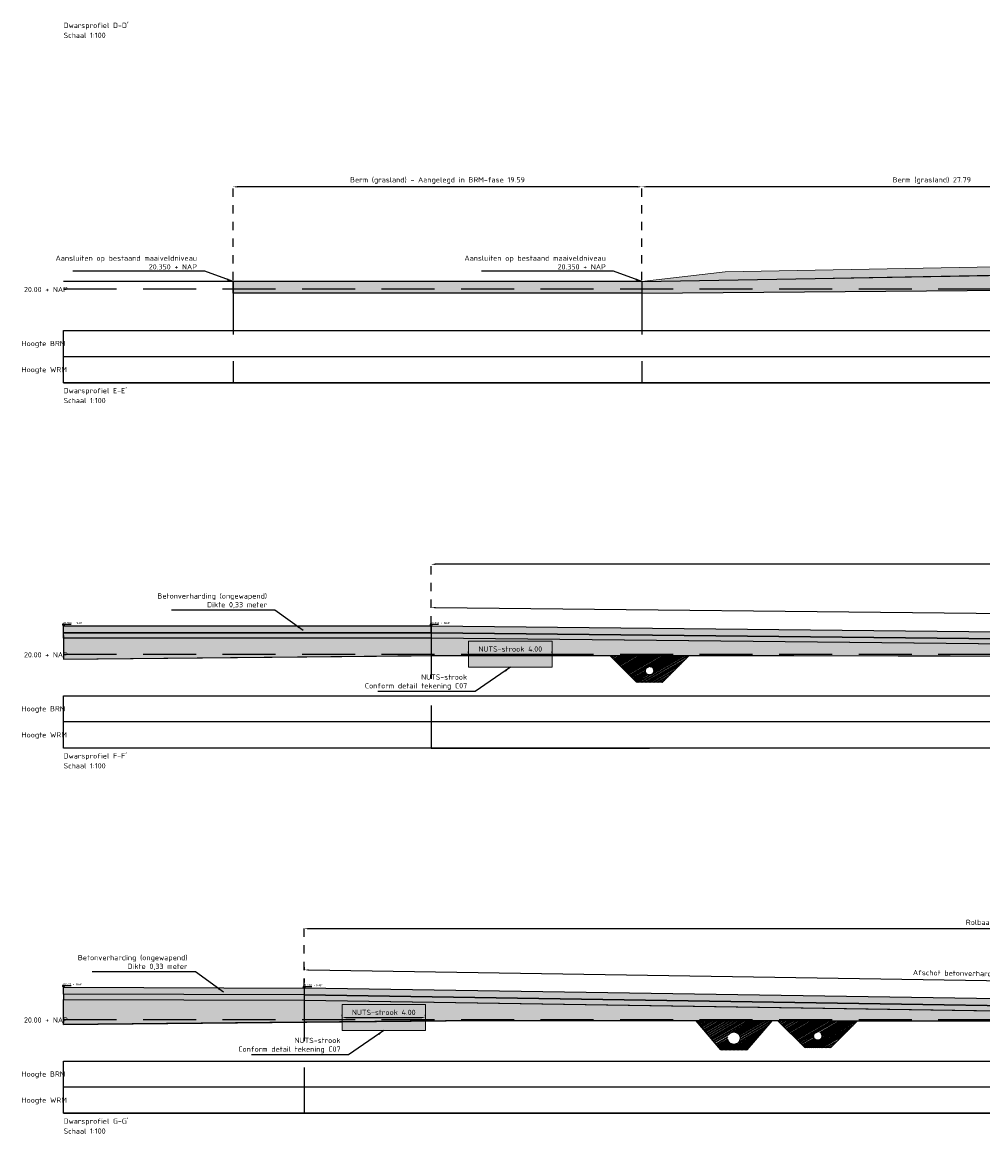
# Model space of a CAD drawing. Header units: metres. Extents: x 175829 to 176206141, y 407048 to 407918896.
# Tile 213 of 256: x 180702 to 180748, y 407048 to 407101. Entities that reach past the tile are written whole.
import ezdxf

# ---------------------------------------------------------------- set-up
doc = ezdxf.new("R2010")
doc.units = ezdxf.units.M
doc.header["$LTSCALE"] = 0.2
doc.header["$PDMODE"] = 3
doc.header["$PDSIZE"] = 1
for name, pattern in [('DASHED', [19.05, 12.7, -6.35]), ('RI-HWA_BETON', [11.4, 9, -2.4]), ('XX-HIDDEN', [4, 2, -2])]:
    doc.linetypes.add(name, pattern=pattern)
for name, color, linetype in [('N-GW-GW_GRONDWERK_AANVULLING_AFWERKEN_TEELAARDE_A', 84, 'Continuous'), ('N-GW-GW_GRONDWERK_TERREININRICHTINGEN_0.40-MV-G', 2, 'Continuous'), ('N-GW-OI_GRONDWERK_RIOLERING_HWA-A', 252, 'Continuous'), ('N-GW-OI_GRONDWERK_RIOLERING_HWA-G', 3, 'Continuous'), ('N-GW-VH_GRONDWERK_VERHARDINGEN_S&R_0.58-MV-A', 252, 'Continuous'), ('N-WE-RI-HWA_TRANSPORTLEIDING_BETON_600-G', 170, 'RI-HWA_BETON'), ('N-WE-VH-BETONVERHARDING_330mm_PLATFORM-S&R-G', 3, 'Continuous'), ('N-WE-VH-GRONDWERK_BETONGRANULAAT_S&R-G', 3, 'Continuous'), ('X-HOOGTES-XX_HOOGTE_BETONVERHARDING_AFGEWERKT-T', 7, 'Continuous'), ('X-XX-AL-DWARSPROFIELEN-G', 2, 'Continuous'), ('X-XX-AL-DWARSPROFIELEN_20.00+NAP-G', 255, 'DASHED'), ('X-XX-AL-DWARSPROFIELEN_BESTAANDE_MAAIVELD_VOOR_OPBREKEN-G', 222, 'Continuous'), ('X-XX-AL-DWARSPROFIELEN_HULPLIJNEN-G', 252, 'DASHED')]:
    doc.layers.add(name, color=color, linetype=linetype)
for name, color, linetype, lineweight in [('N-GW-TI_AFWERKING_TERREIN_GROND-A', 94, 'Continuous', 13), ('N-GW-TI_AFWERKING_TERREIN_GROND-G', 3, 'Continuous', 13), ('N-OI-K&L-KABELS_LEIDINGEN-NUTSSTROOK-A', 30, 'Continuous', 13), ('N-OI-K&L-KABELS_LEIDINGEN-NUTSSTROOK-G', 30, 'Continuous', 13), ('N-WE-VH-GRONDWERK_BETONGRANULAAT_S&R-A', 252, 'Continuous', 18)]:
    doc.layers.add(name, color=color, linetype=linetype, lineweight=lineweight)
doc.layers.add('N-WE-VH-BETONVERHARDING_330mm_PLATFORM-S&R-A', color=7, linetype='Continuous', true_color=0xf0f0f0)
doc.styles.add('NLCS 2.5 mm', font='isocpeur.ttf', dxfattribs={"height": 2.5})
doc.styles.add('NLCS-ISO', font='isocpeur.ttf')
doc.styles.add('RVB 5.0 mm IT', font='isocpeur.ttf', dxfattribs={"height": 5})
doc.dimstyles.new('NLCS-ARROW', dxfattribs={"dimtxt": 2.5, "dimasz": 3, "dimexe": 1.25, "dimexo": 0.625, "dimgap": 0.75, "dimtad": 1, "dimzin": 0, "dimdsep": 46, "dimtxsty": 'NLCS 2.5 mm', "dimcen": 0, "dimdle": 1, "dimclrd": 1, "dimclre": 251, "dimclrt": 7, "dimazin": 0, "dimtfac": 1, "dimtmove": 1, "dimatfit": 3, "dimfxl": 1, "dimtfillclr": 7, "dimtolj": 1, "dimtzin": 0, "dimarcsym": 0})

# ---------------------------------------------------------------- blocks, each defined once
blk = doc.blocks.new('*D117')
at = {"layer": 'Defpoints', "color": 0, "transparency": 16777216}
for p in [(180731.538, 407093.575), (180759.327, 407089.78), (180731.538, 407089.035)]:
    blk.add_point(p, dxfattribs=at)
at = {"layer": 'X-XX-AL-DWARSPROFIELEN-G', "color": 251, "linetype": 'XX-HIDDEN', "lineweight": -2, "transparency": 16777216}
for p, q in [((180731.538, 407089.097), (180731.538, 407093.7)), ((180759.327, 407089.842), (180759.327, 407093.7))]:
    blk.add_line(p, q, dxfattribs=at)
at = {"layer": 'X-XX-AL-DWARSPROFIELEN-G', "color": 1, "lineweight": -2, "transparency": 16777216}
blk.add_line((180759.127, 407093.575), (180731.738, 407093.575), dxfattribs=at)
at = {"layer": 'X-XX-AL-DWARSPROFIELEN-G', "color": 1, "transparency": 16777216}
for points in [[(180731.738, 407093.608), (180731.738, 407093.541), (180731.538, 407093.575)], [(180759.127, 407093.608), (180759.127, 407093.541), (180759.327, 407093.575)]]:
    blk.add_solid(points, dxfattribs=at)
at = {"layer": 'X-XX-AL-DWARSPROFIELEN-G', "color": 7, "transparency": 16777216, "insert": (180745.432, 407093.875), "char_height": 0.25, "attachment_point": 5, "style": 'NLCS-ISO'}
blk.add_mtext('\\A1;Berm (grasland) 27.79', dxfattribs=at)
blk = doc.blocks.new('*D118')
at = {"layer": 'Defpoints', "color": 0, "transparency": 16777216}
for p in [(180711.947, 407093.575), (180711.947, 407089.035), (180731.538, 407089.04)]:
    blk.add_point(p, dxfattribs=at)
at = {"layer": 'X-XX-AL-DWARSPROFIELEN-G', "color": 251, "linetype": 'XX-HIDDEN', "lineweight": -2, "transparency": 16777216}
for p, q in [((180711.947, 407089.097), (180711.947, 407093.7)), ((180731.538, 407089.102), (180731.538, 407093.7))]:
    blk.add_line(p, q, dxfattribs=at)
at = {"layer": 'X-XX-AL-DWARSPROFIELEN-G', "color": 1, "lineweight": -2, "transparency": 16777216}
blk.add_line((180731.338, 407093.575), (180712.147, 407093.575), dxfattribs=at)
at = {"layer": 'X-XX-AL-DWARSPROFIELEN-G', "color": 1, "transparency": 16777216}
for points in [[(180712.147, 407093.608), (180712.147, 407093.541), (180711.947, 407093.575)], [(180731.338, 407093.608), (180731.338, 407093.541), (180731.538, 407093.575)]]:
    blk.add_solid(points, dxfattribs=at)
at = {"layer": 'X-XX-AL-DWARSPROFIELEN-G', "color": 7, "transparency": 16777216, "insert": (180721.743, 407093.875), "char_height": 0.25, "attachment_point": 5, "style": 'NLCS-ISO'}
blk.add_mtext('\\A1;Berm (grasland) - Aangelegd in BRM-fase 19.59', dxfattribs=at)
blk = doc.blocks.new('*D119')
at = {"layer": 'Defpoints', "color": 0, "transparency": 16777216}
for p in [(180721.436, 407075.491), (180721.436, 407072.535), (180810.386, 407071.705)]:
    blk.add_point(p, dxfattribs=at)
at = {"layer": 'X-XX-AL-DWARSPROFIELEN-G', "color": 251, "linetype": 'XX-HIDDEN', "lineweight": -2, "transparency": 16777216}
for p, q in [((180721.436, 407072.597), (180721.436, 407075.616)), ((180810.386, 407071.767), (180810.386, 407075.616))]:
    blk.add_line(p, q, dxfattribs=at)
at = {"layer": 'X-XX-AL-DWARSPROFIELEN-G', "color": 1, "lineweight": -2, "transparency": 16777216}
blk.add_line((180810.186, 407075.491), (180721.636, 407075.491), dxfattribs=at)
at = {"layer": 'X-XX-AL-DWARSPROFIELEN-G', "color": 1, "transparency": 16777216}
for points in [[(180721.636, 407075.525), (180721.636, 407075.458), (180721.436, 407075.491)], [(180810.186, 407075.525), (180810.186, 407075.458), (180810.386, 407075.491)]]:
    blk.add_solid(points, dxfattribs=at)
at = {"layer": 'X-XX-AL-DWARSPROFIELEN-G', "color": 7, "transparency": 16777216, "insert": (180765.911, 407075.766), "char_height": 0.25, "attachment_point": 5, "style": 'NLCS-ISO'}
blk.add_mtext('\\A1;Rolbaan, intersectie S4 88.95', dxfattribs=at)
blk = doc.blocks.new('*D129')
at = {"layer": 'Defpoints', "color": 0, "transparency": 16777216}
for p in [(180721.436, 407072.535), (180804.775, 407072.544), (180804.766, 407071.665)]:
    blk.add_point(p, dxfattribs=at)
at = {"layer": 'X-XX-AL-DWARSPROFIELEN-G', "color": 251, "linetype": 'XX-HIDDEN', "lineweight": -2, "transparency": 16777216}
for p, q in [((180721.437, 407072.597), (180721.447, 407073.539)), ((180804.767, 407071.727), (180804.777, 407072.669))]:
    blk.add_line(p, q, dxfattribs=at)
at = {"layer": 'X-XX-AL-DWARSPROFIELEN-G', "color": 1, "lineweight": -2, "transparency": 16777216}
blk.add_line((180721.645, 407073.412), (180804.575, 407072.546), dxfattribs=at)
at = {"layer": 'X-XX-AL-DWARSPROFIELEN-G', "color": 1, "transparency": 16777216}
for points in [[(180721.646, 407073.446), (180721.645, 407073.379), (180721.445, 407073.414)], [(180804.576, 407072.58), (180804.575, 407072.513), (180804.775, 407072.544)]]:
    blk.add_solid(points, dxfattribs=at)
at = {"layer": 'X-XX-AL-DWARSPROFIELEN-G', "color": 7, "transparency": 16777216, "insert": (180763.113, 407073.267), "char_height": 0.25, "attachment_point": 5, "rotation": 359.4018, "style": 'NLCS-ISO'}
blk.add_mtext('\\A1;Afschot betonverharding 0,90%', dxfattribs=at)
blk = doc.blocks.new('*D120')
at = {"layer": 'Defpoints', "color": 0, "transparency": 16777216}
for p in [(180715.358, 407058.031), (180715.358, 407055.185), (180783.827, 407054.245)]:
    blk.add_point(p, dxfattribs=at)
at = {"layer": 'X-XX-AL-DWARSPROFIELEN-G', "color": 251, "linetype": 'XX-HIDDEN', "lineweight": -2, "transparency": 16777216}
for p, q in [((180715.358, 407055.247), (180715.358, 407058.156)), ((180783.827, 407054.307), (180783.827, 407058.156))]:
    blk.add_line(p, q, dxfattribs=at)
at = {"layer": 'X-XX-AL-DWARSPROFIELEN-G', "color": 1, "lineweight": -2, "transparency": 16777216}
blk.add_line((180783.627, 407058.031), (180715.558, 407058.031), dxfattribs=at)
at = {"layer": 'X-XX-AL-DWARSPROFIELEN-G', "color": 1, "transparency": 16777216}
for points in [[(180715.558, 407058.065), (180715.558, 407057.998), (180715.358, 407058.031)], [(180783.627, 407058.065), (180783.627, 407057.998), (180783.827, 407058.031)]]:
    blk.add_solid(points, dxfattribs=at)
at = {"layer": 'X-XX-AL-DWARSPROFIELEN-G', "color": 7, "transparency": 16777216, "insert": (180749.593, 407058.306), "char_height": 0.25, "attachment_point": 5, "style": 'NLCS-ISO'}
blk.add_mtext('\\A1;Rolbaan, intersectie S3 68.47', dxfattribs=at)
blk = doc.blocks.new('*D130')
at = {"layer": 'Defpoints', "color": 0, "transparency": 16777216}
for p in [(180715.358, 407055.185), (180779.071, 407055.075), (180779.057, 407054.205)]:
    blk.add_point(p, dxfattribs=at)
at = {"layer": 'X-XX-AL-DWARSPROFIELEN-G', "color": 251, "linetype": 'XX-HIDDEN', "lineweight": -2, "transparency": 16777216}
for p, q in [((180715.359, 407055.247), (180715.373, 407056.181)), ((180779.058, 407054.267), (180779.073, 407055.2))]:
    blk.add_line(p, q, dxfattribs=at)
at = {"layer": 'X-XX-AL-DWARSPROFIELEN-G', "color": 1, "lineweight": -2, "transparency": 16777216}
blk.add_line((180715.571, 407056.053), (180778.871, 407055.079), dxfattribs=at)
at = {"layer": 'X-XX-AL-DWARSPROFIELEN-G', "color": 1, "transparency": 16777216}
for points in [[(180715.571, 407056.086), (180715.57, 407056.019), (180715.371, 407056.056)], [(180778.871, 407055.112), (180778.87, 407055.045), (180779.071, 407055.075)]]:
    blk.add_solid(points, dxfattribs=at)
at = {"layer": 'X-XX-AL-DWARSPROFIELEN-G', "color": 7, "transparency": 16777216, "insert": (180747.225, 407055.853), "char_height": 0.25, "attachment_point": 5, "rotation": 359.1185, "style": 'NLCS-ISO'}
blk.add_mtext('\\A1;Afschot betonverharding 1,40%', dxfattribs=at)
blk = doc.blocks.new('*D121')
at = {"layer": 'Defpoints', "color": 0, "transparency": 16777216}
for p in [(180723.236, 407071.18), (180727.236, 407071.181), (180727.236, 407071.181)]:
    blk.add_point(p, dxfattribs=at)
at = {"layer": 'N-GW-TI_AFWERKING_TERREIN_GROND-G', "color": 251, "linetype": 'XX-HIDDEN', "lineweight": -2, "transparency": 16777216}
for p, q in [((180723.236, 407071.242), (180723.236, 407071.306)), ((180727.236, 407071.243), (180727.236, 407071.306))]:
    blk.add_line(p, q, dxfattribs=at)
at = {"layer": 'N-GW-TI_AFWERKING_TERREIN_GROND-G', "color": 1, "lineweight": -2, "transparency": 16777216}
blk.add_line((180723.436, 407071.181), (180727.036, 407071.181), dxfattribs=at)
at = {"layer": 'N-GW-TI_AFWERKING_TERREIN_GROND-G', "color": 1, "transparency": 16777216}
for points in [[(180723.436, 407071.214), (180723.436, 407071.148), (180723.236, 407071.181)], [(180727.036, 407071.214), (180727.036, 407071.148), (180727.236, 407071.181)]]:
    blk.add_solid(points, dxfattribs=at)
at = {"layer": 'N-GW-TI_AFWERKING_TERREIN_GROND-G', "color": 7, "transparency": 16777216, "insert": (180725.236, 407071.431), "char_height": 0.25, "attachment_point": 5, "style": 'NLCS-ISO'}
blk.add_mtext('\\A1;NUTS-strook 4.00', dxfattribs=at)
blk = doc.blocks.new('*D122')
at = {"layer": 'Defpoints', "color": 0, "transparency": 16777216}
for p in [(180717.17, 407053.771), (180721.17, 407053.772), (180721.17, 407053.772)]:
    blk.add_point(p, dxfattribs=at)
at = {"layer": 'N-GW-TI_AFWERKING_TERREIN_GROND-G', "color": 251, "linetype": 'XX-HIDDEN', "lineweight": -2, "transparency": 16777216}
for p, q in [((180717.17, 407053.833), (180717.17, 407053.897)), ((180721.17, 407053.835), (180721.17, 407053.897))]:
    blk.add_line(p, q, dxfattribs=at)
at = {"layer": 'N-GW-TI_AFWERKING_TERREIN_GROND-G', "color": 1, "lineweight": -2, "transparency": 16777216}
blk.add_line((180717.37, 407053.772), (180720.97, 407053.772), dxfattribs=at)
at = {"layer": 'N-GW-TI_AFWERKING_TERREIN_GROND-G', "color": 1, "transparency": 16777216}
for points in [[(180717.37, 407053.806), (180717.37, 407053.739), (180717.17, 407053.772)], [(180720.97, 407053.806), (180720.97, 407053.739), (180721.17, 407053.772)]]:
    blk.add_solid(points, dxfattribs=at)
at = {"layer": 'N-GW-TI_AFWERKING_TERREIN_GROND-G', "color": 7, "transparency": 16777216, "insert": (180719.17, 407054.022), "char_height": 0.25, "attachment_point": 5, "style": 'NLCS-ISO'}
blk.add_mtext('\\A1;NUTS-strook 4.00', dxfattribs=at)

msp = doc.modelspace()

# ---------------------------------------------------------------- hatches: boundary and pattern name
at = {"layer": 'N-GW-GW_GRONDWERK_AANVULLING_AFWERKEN_TEELAARDE_A', "ltscale": 0.5, "true_color": 0xe6e6e6, "transparency": 33554559}
h = msp.add_hatch(color=254, dxfattribs=at)
h.dxf.hatch_style = 1
h.paths.add_polyline_path([(180731.5378, 407089.0346), (180711.9475, 407089.0346), (180711.9475, 407088.6846), (180731.5378, 407088.6846)])
h.paths.add_polyline_path([(180731.5378, 407088.6846), (180711.9475, 407088.6846), (180711.9475, 407088.4846), (180731.5378, 407088.4846)])
h = msp.add_hatch(color=254, dxfattribs=at)
h.dxf.hatch_style = 1
h.paths.add_polyline_path([(180703.8275, 407071.9546), (180703.8275, 407070.9446), (180721.4363, 407071.1119), (180738.8262, 407071.115), (180753.8264, 407071.0953), (180764.5744, 407071.1846), (180781.6192, 407071.3263), (180721.4363, 407071.9546)])
h = msp.add_hatch(color=254, dxfattribs=at)
h.dxf.hatch_style = 1
h.paths.add_polyline_path([(180703.8275, 407053.4446), (180703.8316, 407054.6446), (180715.3576, 407054.6048), (180771.2678, 407053.7402), (180753.8264, 407053.5953), (180723.826, 407053.6346), (180715.3576, 407053.5542)])
at = {"layer": 'N-GW-OI_GRONDWERK_RIOLERING_HWA-A', "ltscale": 0.5, "true_color": 0xe6e6e6}
h = msp.add_hatch(dxfattribs=at)
h.set_pattern_fill('ANSI32', color=254, scale=0.01, angle=345)
h.set_pattern_definition([(30, (1489.126075, 495.82098), (-0.047625, 0.08248891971), []), (30, (1489.16945, 495.80936), (-0.047625, 0.08248891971), [])])
edge = h.paths.add_edge_path()
edge.add_arc((180731.9063, 407070.3846), 0.2, 0, 90)
edge.add_line((180731.9063, 407070.5846), (180733.2813, 407070.5846))
edge.add_line((180733.2813, 407070.5846), (180732.5313, 407069.8346))
edge.add_line((180732.5313, 407069.8346), (180731.2813, 407069.8346))
edge.add_line((180731.2813, 407069.8346), (180730.5313, 407070.5846))
edge.add_line((180730.5313, 407070.5846), (180731.9063, 407070.5846))
edge.add_arc((180731.9063, 407070.3846), 0.2, 90, 180)
edge.add_arc((180731.9063, 407070.3846), 0.2, 180, 360)
h.paths.add_polyline_path([(180733.8108, 407071.1141), (180730.0025, 407071.1134), (180730.5313, 407070.5846), (180733.2813, 407070.5846)])
h = msp.add_hatch(dxfattribs=at)
h.set_pattern_fill('ANSI32', color=254, scale=0.01, angle=345)
h.set_pattern_definition([(30, (1496.66382, 460.89098), (-0.047625, 0.08248891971), []), (30, (1496.7072, 460.87936), (-0.047625, 0.08248891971), [])])
h.paths.add_polyline_path([(180737.3553, 407053.1437), (180734.5418, 407053.1454), (180735.3226, 407052.2346), (180736.5726, 407052.2346)])
edge = h.paths.add_edge_path(flags=16)
edge.add_arc((180735.9476, 407052.7846), 0.3, 0, 360)
h.paths.add_polyline_path([(180737.7623, 407053.6164), (180735.3257, 407053.6195), (180734.1341, 407053.6211), (180734.4369, 407053.2702), (180734.5418, 407053.1454), (180737.3553, 407053.1437)])
h.paths.add_polyline_path([(180734.1341, 407053.6211), (180734.4221, 407053.2851), (180734.4369, 407053.2702)])
h = msp.add_hatch(dxfattribs=at)
h.set_pattern_fill('ANSI32', color=254, scale=0.01, angle=345)
h.set_pattern_definition([(30, (1497.18734, 478.32098), (-0.047625, 0.08248891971), []), (30, (1497.23071, 478.30936), (-0.047625, 0.08248891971), [])])
edge = h.paths.add_edge_path()
edge.add_arc((180739.9676, 407052.8846), 0.2, 360, 450)
edge.add_line((180739.9676, 407053.0846), (180741.3426, 407053.0846))
edge.add_line((180741.3426, 407053.0846), (180740.5926, 407052.3346))
edge.add_line((180740.5926, 407052.3346), (180739.3426, 407052.3346))
edge.add_line((180739.3426, 407052.3346), (180738.5926, 407053.0846))
edge.add_line((180738.5926, 407053.0846), (180739.9676, 407053.0846))
edge.add_arc((180739.9676, 407052.8846), 0.2, 90, 180)
edge.add_arc((180739.9676, 407052.8846), 0.2, 180, 360)
h.paths.add_polyline_path([(180741.8689, 407053.611), (180738.0612, 407053.616), (180738.5926, 407053.0846), (180741.3426, 407053.0846)])
at = {"layer": 'N-GW-TI_AFWERKING_TERREIN_GROND-A', "transparency": 33554559}
h = msp.add_hatch(color=256, dxfattribs=at)
h.dxf.hatch_style = 1
h.paths.add_polyline_path([(180758.8018, 407089.7746), (180749.3235, 407089.7546), (180735.5365, 407089.5065), (180731.5378, 407089.0346), (180735.5365, 407089.1065), (180749.3278, 407089.3546), (180758.7018, 407089.4484), (180758.7018, 407089.5746), (180758.8018, 407089.5746)])
at = {"layer": 'N-GW-VH_GRONDWERK_VERHARDINGEN_S&R_0.58-MV-A', "ltscale": 0.5, "true_color": 0xe6e6e6, "transparency": 33554585}
h = msp.add_hatch(color=254, dxfattribs=at)
h.dxf.hatch_style = 1
h.paths.add_polyline_path([(180749.3278, 407089.3546), (180731.5378, 407089.0346), (180731.5378, 407088.6846), (180749.3278, 407088.6846)])
h.paths.add_polyline_path([(180749.3278, 407088.6246), (180749.3278, 407088.6846), (180731.5378, 407088.6846), (180731.5378, 407088.4846)])
at = {"layer": 'N-OI-K&L-KABELS_LEIDINGEN-NUTSSTROOK-A', "transparency": 33554483}
h = msp.add_hatch(color=256, dxfattribs=at)
h.dxf.hatch_style = 1
h.paths.add_polyline_path([(180727.2363, 407071.8046), (180725.2363, 407071.8046), (180723.2363, 407071.8046), (180723.2363, 407070.5546), (180727.2363, 407070.5546)])
h = msp.add_hatch(color=256, dxfattribs=at)
h.dxf.hatch_style = 1
h.paths.add_polyline_path([(180721.1703, 407054.3959), (180719.1703, 407054.3959), (180717.1703, 407054.3959), (180717.1703, 407053.1459), (180721.1703, 407053.1459)])
at = {"layer": 'N-WE-VH-BETONVERHARDING_330mm_PLATFORM-S&R-A'}
h = msp.add_hatch(color=256, dxfattribs=at)
h.dxf.hatch_style = 1
h.paths.add_polyline_path([(180703.8275, 407072.2046), (180703.8275, 407072.5346), (180721.4363, 407072.5346), (180721.4363, 407072.2046)])
h = msp.add_hatch(color=256, dxfattribs=at)
h.dxf.hatch_style = 1
h.paths.add_polyline_path([(180721.4363, 407072.2046), (180721.4363, 407072.5346), (180804.7663, 407071.6646), (180804.7663, 407071.3346)])
h = msp.add_hatch(color=256, dxfattribs=at)
h.dxf.hatch_style = 1
h.paths.add_polyline_path([(180703.8275, 407055.2246), (180715.3576, 407055.1848), (180715.3576, 407054.8548), (180703.8275, 407054.8946)])
h = msp.add_hatch(color=256, dxfattribs=at)
h.dxf.hatch_style = 1
h.paths.add_polyline_path([(180715.3576, 407054.8548), (180778.7476, 407053.8746), (180778.7476, 407054.2046), (180715.3576, 407055.1848)])
at = {"layer": 'N-WE-VH-GRONDWERK_BETONGRANULAAT_S&R-A', "ltscale": 0.5, "true_color": 0xe6e6e6, "transparency": 33554534}
h = msp.add_hatch(color=254, dxfattribs=at)
h.dxf.hatch_style = 1
h.paths.add_polyline_path([(180804.7264, 407071.085), (180721.4363, 407071.9546), (180703.8275, 407071.9546), (180703.8275, 407072.2046), (180721.4363, 407072.2046), (180804.7663, 407071.3346), (180804.7663, 407071.1456), (180804.7264, 407071.1456)])
h = msp.add_hatch(color=254, dxfattribs=at)
h.dxf.hatch_style = 1
h.paths.add_polyline_path([(180703.8275, 407054.6446), (180715.3608, 407054.6048), (180778.7476, 407053.6246), (180778.7076, 407053.6246), (180778.7076, 407053.6856), (180778.7476, 407053.6856), (180778.7476, 407053.8746), (180715.3576, 407054.8548), (180703.8263, 407054.8947)])
at = {"layer": 'X-HOOGTES-XX_HOOGTE_BETONVERHARDING_AFGEWERKT-T', "ltscale": 0.5, "true_color": 0x000000}
h = msp.add_hatch(color=18, dxfattribs=at)
h.dxf.hatch_style = 1
h.paths.add_polyline_path([(180703.8775, 407072.6146), (180703.7775, 407072.6146), (180703.7775, 407072.5946), (180703.8275, 407072.5946), (180703.8775, 407072.5946)])
h.paths.add_polyline_path([(180703.8775, 407072.5946), (180703.8275, 407072.5946), (180703.8275, 407072.5346)])
h.paths.add_polyline_path([(180703.8275, 407072.5946), (180703.7775, 407072.5946), (180703.8275, 407072.5346)])
h = msp.add_hatch(color=18, dxfattribs=at)
h.dxf.hatch_style = 1
h.paths.add_polyline_path([(180703.8775, 407072.6146), (180703.7775, 407072.6146), (180703.7775, 407072.5946), (180703.8275, 407072.5946), (180703.8775, 407072.5946)])
h.paths.add_polyline_path([(180703.8775, 407072.5946), (180703.8275, 407072.5946), (180703.8275, 407072.5346)])
h.paths.add_polyline_path([(180703.8275, 407072.5946), (180703.7775, 407072.5946), (180703.8275, 407072.5346)])
h = msp.add_hatch(color=18, dxfattribs=at)
h.dxf.hatch_style = 1
h.paths.add_polyline_path([(180721.4863, 407072.6146), (180721.3863, 407072.6146), (180721.3863, 407072.5946), (180721.4363, 407072.5946), (180721.4863, 407072.5946)])
h.paths.add_polyline_path([(180721.4863, 407072.5946), (180721.4363, 407072.5946), (180721.4363, 407072.5346)])
h.paths.add_polyline_path([(180721.4363, 407072.5946), (180721.3863, 407072.5946), (180721.4363, 407072.5346)])
h = msp.add_hatch(color=18, dxfattribs=at)
h.dxf.hatch_style = 1
h.paths.add_polyline_path([(180721.4863, 407072.6146), (180721.3863, 407072.6146), (180721.3863, 407072.5946), (180721.4363, 407072.5946), (180721.4863, 407072.5946)])
h.paths.add_polyline_path([(180721.4863, 407072.5946), (180721.4363, 407072.5946), (180721.4363, 407072.5346)])
h.paths.add_polyline_path([(180721.4363, 407072.5946), (180721.3863, 407072.5946), (180721.4363, 407072.5346)])
h = msp.add_hatch(color=18, dxfattribs=at)
h.dxf.hatch_style = 1
h.paths.add_polyline_path([(180703.8775, 407055.3046), (180703.7775, 407055.3046), (180703.7775, 407055.2846), (180703.8275, 407055.2846), (180703.8775, 407055.2846)])
h.paths.add_polyline_path([(180703.8775, 407055.2846), (180703.8275, 407055.2846), (180703.8275, 407055.2246)])
h.paths.add_polyline_path([(180703.8275, 407055.2846), (180703.7775, 407055.2846), (180703.8275, 407055.2246)])
h = msp.add_hatch(color=18, dxfattribs=at)
h.dxf.hatch_style = 1
h.paths.add_polyline_path([(180703.8775, 407055.3046), (180703.7775, 407055.3046), (180703.7775, 407055.2846), (180703.8275, 407055.2846), (180703.8775, 407055.2846)])
h.paths.add_polyline_path([(180703.8775, 407055.2846), (180703.8275, 407055.2846), (180703.8275, 407055.2246)])
h.paths.add_polyline_path([(180703.8275, 407055.2846), (180703.7775, 407055.2846), (180703.8275, 407055.2246)])
h = msp.add_hatch(color=18, dxfattribs=at)
h.dxf.hatch_style = 1
h.paths.add_polyline_path([(180715.4076, 407055.2648), (180715.3076, 407055.2648), (180715.3076, 407055.2448), (180715.3576, 407055.2448), (180715.4076, 407055.2448)])
h.paths.add_polyline_path([(180715.4076, 407055.2448), (180715.3576, 407055.2448), (180715.3576, 407055.1848)])
h.paths.add_polyline_path([(180715.3576, 407055.2448), (180715.3076, 407055.2448), (180715.3576, 407055.1848)])
h = msp.add_hatch(color=18, dxfattribs=at)
h.dxf.hatch_style = 1
h.paths.add_polyline_path([(180715.4076, 407055.2648), (180715.3076, 407055.2648), (180715.3076, 407055.2448), (180715.3576, 407055.2448), (180715.4076, 407055.2448)])
h.paths.add_polyline_path([(180715.4076, 407055.2448), (180715.3576, 407055.2448), (180715.3576, 407055.1848)])
h.paths.add_polyline_path([(180715.3576, 407055.2448), (180715.3076, 407055.2448), (180715.3576, 407055.1848)])

# ---------------------------------------------------------------- linework, layer by layer
at = {"layer": 'N-GW-GW_GRONDWERK_TERREININRICHTINGEN_0.40-MV-G', "color": 254, "true_color": 0xe6e6e6}
msp.add_line((180731.5378, 407089.0346), (180749.3278, 407089.3546), dxfattribs=at)
at = {"layer": 'N-GW-GW_GRONDWERK_TERREININRICHTINGEN_0.40-MV-G', "color": 254, "ltscale": 0.5, "true_color": 0xe6e6e6, "flags": 128}
msp.add_lwpolyline([(180731.5378, 407089.0346), (180711.9475, 407089.0346)], dxfattribs=at)
at = {"layer": 'N-GW-OI_GRONDWERK_RIOLERING_HWA-G', "color": 254, "ltscale": 0.5, "true_color": 0xe6e6e6, "flags": 128}
for points in [[(180730.0025, 407071.1134), (180731.2813, 407069.8346)], [(180733.8108, 407071.1141), (180732.5313, 407069.8346)], [(180732.5313, 407069.8346), (180731.2813, 407069.8346)], [(180737.7623, 407053.6164), (180736.5726, 407052.2346), (180735.3226, 407052.2346), (180734.1341, 407053.6211), (180735.3257, 407053.6195), (180736.5753, 407053.6179), (180736.5753, 407053.6179), (180737.7623, 407053.6164)], [(180738.0612, 407053.616), (180739.3426, 407052.3346)], [(180741.8689, 407053.611), (180740.5926, 407052.3346)], [(180740.5926, 407052.3346), (180739.3426, 407052.3346)]]:
    msp.add_lwpolyline(points, dxfattribs=at)
at = {"layer": 'N-GW-TI_AFWERKING_TERREIN_GROND-G', "flags": 128}
msp.add_lwpolyline([(180731.5378, 407089.0346), (180735.5365, 407089.5065), (180749.3235, 407089.7546), (180758.8018, 407089.7746), (180758.8018, 407089.5746), (180758.7018, 407089.5746), (180758.703, 407089.4484), (180749.3278, 407089.3546), (180735.5365, 407089.1065), (180731.5378, 407089.0346)], dxfattribs=at)
at = {"layer": 'N-OI-K&L-KABELS_LEIDINGEN-NUTSSTROOK-G', "flags": 128}
for points in [[(180725.2363, 407071.8046), (180727.2363, 407071.8046), (180727.2363, 407070.5546), (180723.2363, 407070.5546), (180723.2363, 407071.8046), (180725.2363, 407071.8046)], [(180719.1703, 407054.3959), (180721.1703, 407054.3959), (180721.1703, 407053.1459), (180717.1703, 407053.1459), (180717.1703, 407054.3959), (180719.1703, 407054.3959)]]:
    msp.add_lwpolyline(points, dxfattribs=at)
at = {"layer": 'N-WE-RI-HWA_TRANSPORTLEIDING_BETON_600-G', "color": 254, "ltscale": 0.5, "true_color": 0xe6e6e6}
for centre, radius in [((180731.9063, 407070.3846), 0.2), ((180731.9063, 407070.3846), 0.2), ((180735.9476, 407052.7846), 0.3), ((180735.9476, 407052.7846), 0.3), ((180739.9676, 407052.8846), 0.2), ((180739.9676, 407052.8846), 0.2)]:
    msp.add_circle(centre, radius, dxfattribs=at)
at = {"layer": 'N-WE-VH-BETONVERHARDING_330mm_PLATFORM-S&R-G', "flags": 128}
for points in [[(180703.8275, 407072.2046), (180703.8275, 407072.5346), (180721.4363, 407072.5346), (180721.4363, 407072.2046), (180703.8275, 407072.2046), (180703.8275, 407072.5346)], [(180703.8275, 407072.2046), (180721.4363, 407072.2046), (180804.7663, 407071.3346), (180804.7663, 407071.1456), (180804.7264, 407071.1456), (180804.7264, 407071.085)], [(180703.8263, 407054.8946), (180703.8275, 407055.2246), (180715.3576, 407055.1848), (180715.3576, 407054.8548), (180703.8275, 407054.8946), (180703.8275, 407055.2246)], [(180715.3576, 407054.8548), (180778.7476, 407053.8746), (180778.7476, 407054.2046), (180715.3576, 407055.1848), (180715.3576, 407054.8548), (180778.7476, 407053.8746)]]:
    msp.add_lwpolyline(points, dxfattribs=at)
msp.add_lwpolyline([(180721.4363, 407072.2046), (180721.4363, 407072.5346), (180804.7663, 407071.6646), (180804.7663, 407071.3346)], close=True, dxfattribs=at)
at = {"layer": 'N-WE-VH-GRONDWERK_BETONGRANULAAT_S&R-G', "color": 254, "ltscale": 0.5, "true_color": 0xe6e6e6, "flags": 128}
for points in [[(180804.7264, 407071.085), (180721.4363, 407071.9546), (180703.8275, 407071.9546), (180703.8275, 407072.2046), (180721.4363, 407072.2046), (180804.7663, 407071.3346), (180804.7663, 407071.1456), (180804.7264, 407071.1456)], [(180703.8275, 407054.6446), (180715.3608, 407054.6048), (180778.7476, 407053.6246), (180778.7076, 407053.6246), (180778.7076, 407053.6856), (180778.7476, 407053.6856), (180778.7476, 407053.8746), (180715.3576, 407054.8548), (180703.8263, 407054.8947)]]:
    msp.add_lwpolyline(points, close=True, dxfattribs=at)
at = {"layer": 'X-HOOGTES-XX_HOOGTE_BETONVERHARDING_AFGEWERKT-T', "color": 18, "ltscale": 0.5, "true_color": 0x000000, "flags": 128}
for points in [[(180703.8775, 407072.6146), (180703.7775, 407072.6146), (180703.7775, 407072.5946), (180703.8275, 407072.5946), (180703.8275, 407072.5346), (180703.7775, 407072.5946), (180703.8775, 407072.5946), (180703.8275, 407072.5346), (180703.8775, 407072.5946), (180703.8775, 407072.6146)], [(180703.8775, 407072.6146), (180703.7775, 407072.6146), (180703.7775, 407072.5946), (180703.8275, 407072.5946), (180703.8275, 407072.5346), (180703.7775, 407072.5946), (180703.8775, 407072.5946), (180703.8275, 407072.5346), (180703.8775, 407072.5946), (180703.8775, 407072.6146)], [(180703.8775, 407072.6146), (180704.1908, 407072.6146)], [(180703.8775, 407072.6146), (180704.1908, 407072.6146)], [(180721.4863, 407072.6146), (180721.3863, 407072.6146), (180721.3863, 407072.5946), (180721.4363, 407072.5946), (180721.4363, 407072.5346), (180721.3863, 407072.5946), (180721.4863, 407072.5946), (180721.4363, 407072.5346), (180721.4863, 407072.5946), (180721.4863, 407072.6146)], [(180721.4863, 407072.6146), (180721.3863, 407072.6146), (180721.3863, 407072.5946), (180721.4363, 407072.5946), (180721.4363, 407072.5346), (180721.3863, 407072.5946), (180721.4863, 407072.5946), (180721.4363, 407072.5346), (180721.4863, 407072.5946), (180721.4863, 407072.6146)], [(180721.4863, 407072.6146), (180721.7996, 407072.6146)], [(180721.4863, 407072.6146), (180721.7996, 407072.6146)], [(180703.8775, 407055.3046), (180703.7775, 407055.3046), (180703.7775, 407055.2846), (180703.8275, 407055.2846), (180703.8275, 407055.2246), (180703.7775, 407055.2846), (180703.8775, 407055.2846), (180703.8275, 407055.2246), (180703.8775, 407055.2846), (180703.8775, 407055.3046)], [(180703.8775, 407055.3046), (180703.7775, 407055.3046), (180703.7775, 407055.2846), (180703.8275, 407055.2846), (180703.8275, 407055.2246), (180703.7775, 407055.2846), (180703.8775, 407055.2846), (180703.8275, 407055.2246), (180703.8775, 407055.2846), (180703.8775, 407055.3046)], [(180703.8775, 407055.3046), (180704.1908, 407055.3046)], [(180703.8775, 407055.3046), (180704.1908, 407055.3046)], [(180715.4076, 407055.2648), (180715.3076, 407055.2648), (180715.3076, 407055.2448), (180715.3576, 407055.2448), (180715.3576, 407055.1848), (180715.3076, 407055.2448), (180715.4076, 407055.2448), (180715.3576, 407055.1848), (180715.4076, 407055.2448), (180715.4076, 407055.2648)], [(180715.4076, 407055.2648), (180715.3076, 407055.2648), (180715.3076, 407055.2448), (180715.3576, 407055.2448), (180715.3576, 407055.1848), (180715.3076, 407055.2448), (180715.4076, 407055.2448), (180715.3576, 407055.1848), (180715.4076, 407055.2448), (180715.4076, 407055.2648)], [(180715.4076, 407055.2648), (180715.7208, 407055.2648)], [(180715.4076, 407055.2648), (180715.7208, 407055.2648)]]:
    msp.add_lwpolyline(points, dxfattribs=at)
at = {"layer": 'X-XX-AL-DWARSPROFIELEN-G', "color": 254, "ltscale": 0.5, "true_color": 0xe6e6e6, "flags": 128}
for points in [[(180703.8275, 407086.6846), (180853.8275, 407086.6846)], [(180703.8275, 407086.6846), (180742.8275, 407086.6846), (180773.8275, 407086.6846), (180795.3275, 407086.6846), (180809.0775, 407086.6846), (180815.3275, 407086.6846), (180821.5775, 407086.6846), (180835.3255, 407086.6846), (180853.8275, 407086.6846)], [(180853.8275, 407085.4346), (180703.8275, 407085.4346)], [(180703.8275, 407084.1846), (180853.8275, 407084.1846)], [(180814.1275, 407067.9346), (180703.8275, 407067.9346)], [(180703.8275, 407051.6846), (180793.8275, 407051.6846)], [(180703.8275, 407051.6846), (180742.8275, 407051.6846), (180773.8275, 407051.6846), (180793.8275, 407051.6846)], [(180793.8275, 407050.4346), (180703.8275, 407050.4346)], [(180703.8275, 407049.1846), (180793.8275, 407049.1846)]]:
    msp.add_lwpolyline(points, dxfattribs=at)
at = {"layer": 'X-XX-AL-DWARSPROFIELEN-G', "color": 254, "ltscale": 0.5, "true_color": 0xe6e6e6}
for points in [[(180703.8275, 407086.6846), (180853.8275, 407086.6846), (180853.8275, 407084.1846), (180703.8275, 407084.1846)], [(180703.8275, 407069.1846), (180814.1275, 407069.1846), (180814.1275, 407066.6846), (180703.8275, 407066.6846)], [(180703.8275, 407051.6846), (180793.8275, 407051.6846), (180793.8275, 407049.1846), (180703.8275, 407049.1846)]]:
    msp.add_lwpolyline(points, close=True, dxfattribs=at)
at = {"layer": 'X-XX-AL-DWARSPROFIELEN_20.00+NAP-G'}
for p, q in [((180711.9475, 407089.0346), (180711.9475, 407084.1846)), ((180731.5378, 407089.0346), (180731.5378, 407084.1846)), ((180703.8275, 407088.6846), (180853.8275, 407088.6846)), ((180721.4363, 407072.5346), (180721.4363, 407066.6846)), ((180703.8275, 407071.1846), (180814.1275, 407071.1846)), ((180715.3576, 407055.1848), (180715.3576, 407049.1846)), ((180703.8275, 407053.6846), (180793.8275, 407053.6846))]:
    msp.add_line(p, q, dxfattribs=at)
at = {"layer": 'X-XX-AL-DWARSPROFIELEN_BESTAANDE_MAAIVELD_VOOR_OPBREKEN-G', "color": 254, "true_color": 0xe6e6e6}
msp.add_line((180731.5378, 407088.4846), (180749.3278, 407088.6246), dxfattribs=at)
at = {"layer": 'X-XX-AL-DWARSPROFIELEN_BESTAANDE_MAAIVELD_VOOR_OPBREKEN-G', "color": 254, "ltscale": 0.5, "true_color": 0xe6e6e6, "flags": 128}
for points in [[(180711.9475, 407088.4846), (180711.9475, 407089.0346), (180703.8275, 407089.0346)], [(180731.5378, 407088.4846), (180711.9475, 407088.4846)], [(180703.8275, 407053.4446), (180723.826, 407053.6346), (180753.8264, 407053.5953), (180783.8275, 407053.8446)]]:
    msp.add_lwpolyline(points, dxfattribs=at)
for points in [[(180703.8275, 407071.9546), (180703.8275, 407070.9446), (180721.4363, 407071.1119), (180738.8262, 407071.115), (180753.8264, 407071.0953), (180764.5744, 407071.1846), (180781.6192, 407071.3263), (180721.4363, 407071.9546)], [(180703.8275, 407053.4446), (180703.8316, 407054.6446), (180715.3576, 407054.6048), (180771.2678, 407053.7402), (180753.8264, 407053.5953), (180723.826, 407053.6346), (180715.3576, 407053.5542)]]:
    msp.add_lwpolyline(points, close=True, dxfattribs=at)
at = {"layer": 'X-XX-AL-DWARSPROFIELEN_BESTAANDE_MAAIVELD_VOOR_OPBREKEN-G', "flags": 128}
for points in [[(180703.8275, 407070.9446), (180723.826, 407071.1346), (180753.8264, 407071.0953), (180781.6192, 407071.3263)], [(180721.4363, 407066.6846), (180731.9063, 407066.6846)]]:
    msp.add_lwpolyline(points, dxfattribs=at)
at = {"layer": 'X-XX-AL-DWARSPROFIELEN_HULPLIJNEN-G', "color": 254, "ltscale": 0.5, "true_color": 0xe6e6e6, "flags": 128}
msp.add_lwpolyline([(180703.826, 407072.0846), (180703.8302, 407071.1846)], dxfattribs=at)

# ---------------------------------------------------------------- texts
at = {"layer": 'N-GW-TI_AFWERKING_TERREIN_GROND-G', "color": 7, "char_height": 0.25, "attachment_point": 9, "style": 'NLCS 2.5 mm'}
for insert in [(180723.1674, 407069.4701), (180717.1015, 407052.0613)]:
    msp.add_mtext('\\A1;NUTS-strook\\PConform detail tekening C07', dxfattribs=dict(at, insert=insert))
at = {"layer": 'X-HOOGTES-XX_HOOGTE_BETONVERHARDING_AFGEWERKT-T', "ltscale": 0.5, "style": 'RVB 5.0 mm IT'}
for s, p in [('23.350 + NAP', (180703.7975, 407072.6246)), ('23.350 + NAP', (180721.4063, 407072.6246)), ('21.500 + NAP', (180703.7975, 407055.3146)), ('21.500 + NAP', (180715.3276, 407055.2748))]:
    msp.add_text(s, height=0.1, dxfattribs=at).set_placement(p)
at = {"layer": 'X-XX-AL-DWARSPROFIELEN-G', "ltscale": 0.5, "style": 'NLCS 2.5 mm'}
for s, p in [('Schaal 1:100 ', (180703.8275, 407100.7096)), ("Dwarsprofiel D-D'", (180703.8275, 407101.1846)), ('20.00 + NAP', (180701.9302, 407088.5304)), ('Hoogte BRM', (180701.8116, 407085.9426)), ('Hoogte WRM', (180701.8116, 407084.6926)), ("Dwarsprofiel E-E'", (180703.8275, 407083.6846)), ('Schaal 1:100 ', (180703.8275, 407083.2096)), ('20.00 + NAP', (180701.9302, 407071.0304)), ('Hoogte BRM', (180701.8116, 407068.4426)), ('Hoogte WRM', (180701.8116, 407067.1926)), ("Dwarsprofiel F-F'", (180703.8275, 407066.1846)), ('Schaal 1:100 ', (180703.8275, 407065.7096)), ('20.00 + NAP', (180701.9302, 407053.5304)), ('Hoogte BRM', (180701.8116, 407050.9426)), ('Hoogte WRM', (180701.8116, 407049.6926)), ("Dwarsprofiel G-G'", (180703.8275, 407048.6846)), ('Schaal 1:100 ', (180703.8275, 407048.2096))]:
    msp.add_text(s, height=0.25, dxfattribs=at).set_placement(p)
at = {"layer": 'X-XX-AL-DWARSPROFIELEN-G', "color": 2, "ltscale": 0.5, "char_height": 0.25, "attachment_point": 9, "style": 'NLCS 2.5 mm'}
for s, insert in [('\\A1;Aansluiten op bestaand maaiveldniveau\\P20.350 + NAP', (180710.2204, 407089.6153)), ('\\A1;Aansluiten op bestaand maaiveldniveau\\P20.350 + NAP', (180729.8107, 407089.6153)), ('\\A1;Betonverharding (ongewapend)\\PDikte 0,33 meter', (180713.5783, 407073.3716)), ('\\A1;Betonverharding (ongewapend)\\PDikte 0,33 meter', (180709.7662, 407056.0443))]:
    msp.add_mtext(s, dxfattribs=dict(at, insert=insert))

# ---------------------------------------------------------------- dimensions: what is measured, and where the dimension line sits
at = {"layer": 'N-GW-TI_AFWERKING_TERREIN_GROND-G'}
for base, p1, p2, picture, middle in [((180727.2361, 407071.1809), (180723.2363, 407071.1796), (180727.2361, 407071.1809), '*D121', (180725.2362, 407071.431)), ((180721.1701, 407053.7722), (180717.1703, 407053.7709), (180721.1701, 407053.7722), '*D122', (180719.1702, 407054.0223))]:
    dim = msp.add_linear_dim(base=base, p1=p1, p2=p2, text='NUTS-strook <>', dimstyle='NLCS-ARROW', override={"dimscale": 0.1, "dimtxt": 2.5, "dimasz": 2, "dimgap": 1.25, "dimtoh": 0, "dimtxsty": 'NLCS-ISO', "dimtix": 0, "dimtofl": 1, "dimtmove": 1, "dimatfit": 3}, dxfattribs=at)
    dim.commit()
    dim.dimension.update_dxf_attribs({"geometry": picture, "text_midpoint": middle})
at = {"layer": 'X-XX-AL-DWARSPROFIELEN-G'}
for base, p1, p2, text, picture, middle in [((180711.9475, 407093.5746), (180731.5378, 407089.0396), (180711.9475, 407089.0346), 'Berm (grasland) - Aangelegd in BRM-fase <>', '*D118', (180721.7426, 407093.8746)), ((180731.5378, 407093.5746), (180759.3268, 407089.7796), (180731.5378, 407089.0346), 'Berm (grasland) <>', '*D117', (180745.4323, 407093.8746)), ((180721.4363, 407075.4912), (180810.3863, 407071.7046), (180721.4363, 407072.5346), 'Rolbaan, intersectie S4 <>', '*D119', (180765.9113, 407075.7662)), ((180715.3576, 407058.0312), (180783.8275, 407054.2446), (180715.3576, 407055.1848), 'Rolbaan, intersectie S3 <>', '*D120', (180749.5925, 407058.3062))]:
    dim = msp.add_linear_dim(base=base, p1=p1, p2=p2, text=text, dimstyle='NLCS-ARROW', override={"dimscale": 0.1, "dimtxt": 2.5, "dimasz": 2, "dimgap": 1.25, "dimtoh": 0, "dimtxsty": 'NLCS-ISO', "dimtix": 0, "dimtofl": 1, "dimtmove": 1, "dimatfit": 3}, dxfattribs=at)
    dim.commit()
    dim.dimension.update_dxf_attribs({"geometry": picture, "text_midpoint": middle})
for p1, p2, distance, text, picture, middle in [((180721.4363, 407072.5346), (180804.7663, 407071.6646), 0.8797, 'Afschot betonverharding 0,90%', '*D129', (180763.1135, 407073.2669)), ((180715.3576, 407055.1848), (180779.0575, 407054.2046), 0.8709, 'Afschot betonverharding 1,40%', '*D130', (180747.2253, 407055.8531))]:
    dim = msp.add_aligned_dim(p1=p1, p2=p2, distance=distance, text=text, dimstyle='NLCS-ARROW', override={"dimscale": 0.1, "dimasz": 2, "dimgap": 1.25, "dimtxsty": 'NLCS-ISO', "dimtix": 0, "dimtofl": 1, "dimtmove": 1, "dimatfit": 3}, dxfattribs=at)
    dim.commit()
    dim.dimension.update_dxf_attribs({"geometry": picture, "text_midpoint": middle})

# ---------------------------------------------------------------- leaders
at = {"layer": 'N-GW-TI_AFWERKING_TERREIN_GROND-G', "annotation_type": 0, "has_hookline": 1, "hookline_direction": 1, "text_width": 4.275}
for points in [[(180725.2363, 407070.5546), (180723.5424, 407069.3951), (180723.2424, 407069.3951)], [(180719.1703, 407053.1459), (180717.4765, 407051.9863), (180717.1765, 407051.9863)]]:
    msp.add_leader(points, dimstyle='NLCS-ARROW', override={"dimscale": 0.1}, dxfattribs=at)
at = {"layer": 'X-XX-AL-DWARSPROFIELEN-G', "color": 254, "ltscale": 0.5, "true_color": 0xe6e6e6, "annotation_type": 0, "has_hookline": 1, "hookline_direction": 1}
for points, text_width in [([(180711.9475, 407089.0346), (180710.5954, 407089.5403), (180710.2954, 407089.5403)], 5.95), ([(180731.5378, 407089.0346), (180730.1857, 407089.5403), (180729.8857, 407089.5403)], 5.95), ([(180715.3054, 407072.3219), (180713.9533, 407073.2966), (180713.6533, 407073.2966)], 4.575), ([(180711.4933, 407054.9946), (180710.1412, 407055.9693), (180709.8412, 407055.9693)], 4.575)]:
    msp.add_leader(points, dimstyle='NLCS-ARROW', override={"dimscale": 0.1}, dxfattribs=dict(at, text_width=text_width))

doc.saveas('drawing.dxf')
